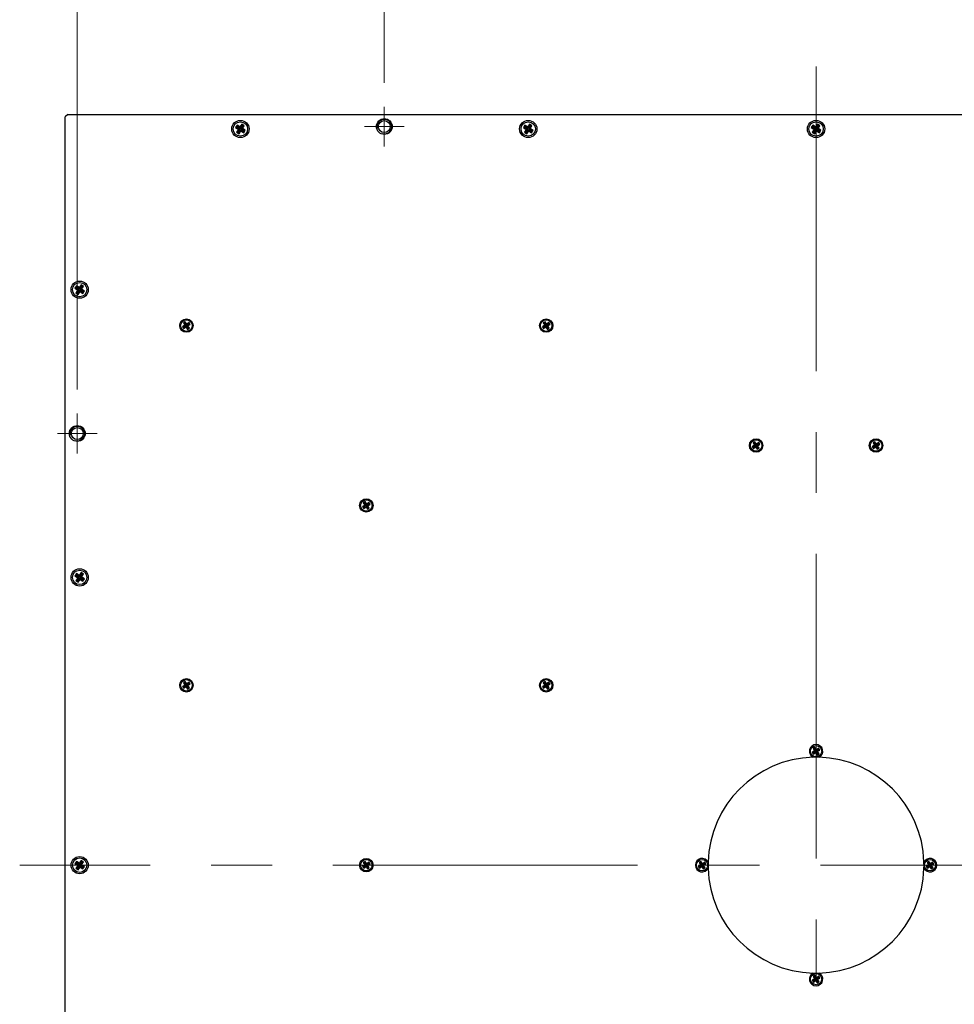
# Model space of a CAD drawing. Header units: millimetres. Extents: x 6 to 294, y 6 to 202.
# Tile 4 of 7: x 176 to 215, y 90 to 131. Entities that reach past the tile are written whole.
import ezdxf

# ---------------------------------------------------------------- set-up
doc = ezdxf.new("R2010")
doc.units = ezdxf.units.MM
doc.linetypes.add('CENTERX2', pattern=[20.32, 12.7, -2.54, 2.54, -2.54])
doc.styles.add('SLDTEXTSTYLE0', font='TXT', dxfattribs={"width": 0.75})
doc.dimstyles.new('SLDDIMSTYLE0', dxfattribs={"dimtxt": 2.116667, "dimasz": 2.5, "dimexe": 0, "dimexo": 0.0625, "dimgap": 0.529167, "dimtad": 1, "dimdec": 1, "dimlfac": 5, "dimrnd": 1e-09, "dimzin": 4, "dimdsep": 46, "dimtxsty": 'SLDTEXTSTYLE0', "dimsah": 1, "dimcen": 0.09, "dimadec": 0, "dimazin": 1, "dimtfac": 1, "dimtdec": 1, "dimtofl": 0, "dimtmove": 0, "dimatfit": 3, "dimfxl": 1, "dimfrac": 2, "dimtolj": 1, "dimtzin": 12, "dimarcsym": 0})

# ---------------------------------------------------------------- blocks, each defined once
blk = doc.blocks.new('_D_6')
at = {"color": 7, "linetype": 'Continuous', "lineweight": 18}
for p, q in [((190.796, 128.836), (190.796, 139.219)), ((226.796, 128.836), (226.796, 139.219)), ((190.796, 138.219), (226.796, 138.219))]:
    blk.add_line(p, q, dxfattribs=at)
for points in [[(190.796, 138.219), (193.296, 137.869), (193.296, 138.569)], [(226.796, 138.219), (224.296, 138.569), (224.296, 137.869)]]:
    blk.add_solid(points, dxfattribs=at)
at = {"color": 7, "linetype": 'Continuous', "lineweight": 18, "insert": (205.052, 140.948), "char_height": 2.1167, "attachment_point": 1, "style": 'SLDTEXTSTYLE0'}
blk.add_mtext('180.0', dxfattribs=at)
blk = doc.blocks.new('_D_8')
at = {"color": 7, "linetype": 'Continuous', "lineweight": 18}
for p, q in [((177.996, 116.036), (177.996, 142.726)), ((239.596, 116.036), (239.596, 142.726)), ((177.996, 141.726), (239.596, 141.726))]:
    blk.add_line(p, q, dxfattribs=at)
for points in [[(177.996, 141.726), (180.496, 141.376), (180.496, 142.076)], [(239.596, 141.726), (237.096, 142.076), (237.096, 141.376)]]:
    blk.add_solid(points, dxfattribs=at)
at = {"color": 7, "linetype": 'Continuous', "lineweight": 18, "insert": (205.052, 144.454), "char_height": 2.1167, "attachment_point": 1, "style": 'SLDTEXTSTYLE0'}
blk.add_mtext('308.0', dxfattribs=at)
blk = doc.blocks.new('SW_CENTERMARKSYMBOL_0')
at = {"color": 0, "linetype": 'Continuous', "lineweight": 0}
for p, q in [((0, 0.5), (0, 0.83)), ((0, 0), (0, 0.5)), ((-0.5, 0), (-0.83, 0)), ((0, 0), (-0.5, 0)), ((0, 0), (0, -0.5)), ((0, 0), (0.5, 0)), ((0.5, 0), (0.83, 0)), ((0, -0.5), (0, -0.83))]:
    blk.add_line(p, q, dxfattribs=at)
blk = doc.blocks.new('SW_CENTERMARKSYMBOL_7')
at = {"color": 0, "linetype": 'Continuous', "lineweight": 0}
for p, q in [((0, 0.5), (0, 0.83)), ((0, 0), (0, 0.5)), ((-0.5, 0), (-0.83, 0)), ((0, 0), (-0.5, 0)), ((0, 0), (0, -0.5)), ((0, 0), (0.5, 0)), ((0.5, 0), (0.83, 0)), ((0, -0.5), (0, -0.83))]:
    blk.add_line(p, q, dxfattribs=at)

msp = doc.modelspace()

# ---------------------------------------------------------------- linework, layer by layer
at = {"color": 7, "linetype": 'CENTERX2', "lineweight": 18}
for p, q in [((208.796, 129.506), (208.796, 62.906)), ((241.996, 96.206), (175.596, 96.206))]:
    msp.add_line(p, q, dxfattribs=at)
at = {"color": 7, "linetype": 'Continuous', "lineweight": 25}
for p, q in [((177.596, 127.506), (177.496, 127.406)), ((177.496, 65.006), (177.496, 127.406)), ((177.596, 127.506), (239.996, 127.506)), ((184.659, 127.064), (184.595, 126.963)), ((184.656, 126.976), (184.595, 126.963)), ((184.595, 126.963), (184.713, 126.888)), ((184.713, 126.888), (184.638, 126.769)), ((184.673, 127.003), (184.656, 126.976)), ((184.656, 126.976), (184.775, 126.902)), ((184.777, 126.989), (184.659, 127.064)), ((184.673, 127.003), (184.659, 127.064)), ((184.791, 126.928), (184.673, 127.003)), ((184.775, 126.902), (184.7, 126.783)), ((184.775, 126.902), (184.713, 126.888)), ((184.726, 126.767), (184.801, 126.885)), ((184.852, 127.107), (184.777, 126.989)), ((184.791, 126.928), (184.777, 126.989)), ((184.866, 127.046), (184.791, 126.928)), ((184.801, 126.885), (184.815, 126.824)), ((184.801, 126.885), (184.919, 126.81)), ((184.817, 126.911), (184.892, 127.029)), ((184.817, 126.911), (184.879, 126.925)), ((184.936, 126.836), (184.817, 126.911)), ((184.953, 127.043), (184.852, 127.107)), ((184.866, 127.046), (184.852, 127.107)), ((184.892, 127.029), (184.866, 127.046)), ((184.879, 126.925), (184.953, 127.043)), ((184.997, 126.85), (184.879, 126.925)), ((184.892, 127.029), (184.953, 127.043)), ((196.659, 127.064), (196.595, 126.963)), ((196.656, 126.976), (196.595, 126.963)), ((196.595, 126.963), (196.713, 126.888)), ((196.713, 126.888), (196.638, 126.769)), ((196.673, 127.003), (196.656, 126.976)), ((196.656, 126.976), (196.775, 126.902)), ((196.777, 126.989), (196.659, 127.064)), ((196.673, 127.003), (196.659, 127.064)), ((196.791, 126.928), (196.673, 127.003)), ((196.775, 126.902), (196.7, 126.783)), ((196.775, 126.902), (196.713, 126.888)), ((196.726, 126.767), (196.801, 126.885)), ((196.852, 127.107), (196.777, 126.989)), ((196.791, 126.928), (196.777, 126.989)), ((196.866, 127.046), (196.791, 126.928)), ((196.801, 126.885), (196.815, 126.824)), ((196.801, 126.885), (196.919, 126.81)), ((196.817, 126.911), (196.892, 127.029)), ((196.817, 126.911), (196.879, 126.925)), ((196.936, 126.836), (196.817, 126.911)), ((196.953, 127.043), (196.852, 127.107)), ((196.866, 127.046), (196.852, 127.107)), ((196.892, 127.029), (196.866, 127.046)), ((196.879, 126.925), (196.953, 127.043)), ((196.997, 126.85), (196.879, 126.925)), ((196.892, 127.029), (196.953, 127.043)), ((208.659, 127.064), (208.595, 126.963)), ((208.656, 126.976), (208.595, 126.963)), ((208.595, 126.963), (208.713, 126.888)), ((208.713, 126.888), (208.638, 126.769)), ((208.673, 127.003), (208.656, 126.976)), ((208.656, 126.976), (208.775, 126.902)), ((208.777, 126.989), (208.659, 127.064)), ((208.673, 127.003), (208.659, 127.064)), ((208.791, 126.928), (208.673, 127.003)), ((208.775, 126.902), (208.7, 126.783)), ((208.775, 126.902), (208.713, 126.888)), ((208.726, 126.767), (208.801, 126.885)), ((208.852, 127.107), (208.777, 126.989)), ((208.791, 126.928), (208.777, 126.989)), ((208.866, 127.046), (208.791, 126.928)), ((208.801, 126.885), (208.815, 126.824)), ((208.801, 126.885), (208.919, 126.81)), ((208.817, 126.911), (208.892, 127.029)), ((208.817, 126.911), (208.879, 126.925)), ((208.936, 126.836), (208.817, 126.911)), ((208.953, 127.043), (208.852, 127.107)), ((208.866, 127.046), (208.852, 127.107)), ((208.892, 127.029), (208.866, 127.046)), ((208.879, 126.925), (208.953, 127.043)), ((208.997, 126.85), (208.879, 126.925)), ((208.892, 127.029), (208.953, 127.043)), ((184.7, 126.783), (184.638, 126.769)), ((184.638, 126.769), (184.74, 126.705)), ((184.7, 126.783), (184.726, 126.767)), ((184.726, 126.767), (184.74, 126.705)), ((184.74, 126.705), (184.815, 126.824)), ((184.815, 126.824), (184.933, 126.749)), ((184.919, 126.81), (184.936, 126.836)), ((184.919, 126.81), (184.933, 126.749)), ((184.933, 126.749), (184.997, 126.85)), ((184.936, 126.836), (184.997, 126.85)), ((196.7, 126.783), (196.638, 126.769)), ((196.638, 126.769), (196.74, 126.705)), ((196.7, 126.783), (196.726, 126.767)), ((196.726, 126.767), (196.74, 126.705)), ((196.74, 126.705), (196.815, 126.824)), ((196.815, 126.824), (196.933, 126.749)), ((196.919, 126.81), (196.936, 126.836)), ((196.919, 126.81), (196.933, 126.749)), ((196.933, 126.749), (196.997, 126.85)), ((196.936, 126.836), (196.997, 126.85)), ((208.7, 126.783), (208.638, 126.769)), ((208.638, 126.769), (208.74, 126.705)), ((208.7, 126.783), (208.726, 126.767)), ((208.726, 126.767), (208.74, 126.705)), ((208.74, 126.705), (208.815, 126.824)), ((208.815, 126.824), (208.933, 126.749)), ((208.919, 126.81), (208.936, 126.836)), ((208.919, 126.81), (208.933, 126.749)), ((208.933, 126.749), (208.997, 126.85)), ((208.936, 126.836), (208.997, 126.85)), ((177.959, 120.364), (177.895, 120.263)), ((178.077, 120.289), (177.959, 120.364)), ((177.973, 120.303), (177.959, 120.364)), ((178.152, 120.407), (178.077, 120.289)), ((178.166, 120.346), (178.091, 120.228)), ((178.117, 120.211), (178.192, 120.329)), ((178.253, 120.343), (178.152, 120.407)), ((178.166, 120.346), (178.152, 120.407)), ((178.192, 120.329), (178.166, 120.346)), ((178.179, 120.225), (178.253, 120.343)), ((178.192, 120.329), (178.253, 120.343)), ((177.956, 120.276), (177.895, 120.263)), ((177.895, 120.263), (178.013, 120.188)), ((178.013, 120.188), (177.938, 120.069)), ((178, 120.083), (177.938, 120.069)), ((177.938, 120.069), (178.04, 120.005)), ((177.973, 120.303), (177.956, 120.276)), ((177.956, 120.276), (178.075, 120.202)), ((178.091, 120.228), (177.973, 120.303)), ((178.075, 120.202), (178, 120.083)), ((178, 120.083), (178.026, 120.067)), ((178.075, 120.202), (178.013, 120.188)), ((178.026, 120.067), (178.101, 120.185)), ((178.026, 120.067), (178.04, 120.005)), ((178.04, 120.005), (178.115, 120.124)), ((178.091, 120.228), (178.077, 120.289)), ((178.101, 120.185), (178.115, 120.124)), ((178.101, 120.185), (178.219, 120.11)), ((178.115, 120.124), (178.233, 120.049)), ((178.117, 120.211), (178.179, 120.225)), ((178.236, 120.136), (178.117, 120.211)), ((178.297, 120.15), (178.179, 120.225)), ((178.219, 120.11), (178.236, 120.136)), ((178.219, 120.11), (178.233, 120.049)), ((178.233, 120.049), (178.297, 120.15)), ((178.236, 120.136), (178.297, 120.15)), ((182.484, 118.719), (182.387, 118.657)), ((182.496, 118.865), (182.421, 118.816)), ((182.421, 118.816), (182.484, 118.719)), ((182.482, 118.803), (182.421, 118.816)), ((182.545, 118.707), (182.449, 118.644)), ((182.449, 118.643), (182.546, 118.706)), ((182.482, 118.803), (182.545, 118.707)), ((182.483, 118.803), (182.482, 118.803)), ((182.483, 118.803), (182.496, 118.865)), ((182.546, 118.707), (182.483, 118.803)), ((182.545, 118.707), (182.484, 118.719)), ((182.559, 118.769), (182.496, 118.865)), ((182.546, 118.706), (182.533, 118.644)), ((182.642, 118.77), (182.546, 118.707)), ((182.546, 118.707), (182.559, 118.769)), ((182.546, 118.706), (182.609, 118.609)), ((182.547, 118.706), (182.643, 118.769)), ((182.547, 118.706), (182.608, 118.693)), ((182.609, 118.61), (182.547, 118.706)), ((182.655, 118.832), (182.559, 118.769)), ((182.608, 118.693), (182.704, 118.756)), ((182.671, 118.597), (182.608, 118.693)), ((182.642, 118.77), (182.655, 118.832)), ((182.643, 118.769), (182.642, 118.77)), ((182.643, 118.769), (182.704, 118.756)), ((182.704, 118.756), (182.655, 118.832)), ((197.484, 118.719), (197.387, 118.657)), ((197.496, 118.865), (197.421, 118.816)), ((197.421, 118.816), (197.484, 118.719)), ((197.482, 118.803), (197.421, 118.816)), ((197.545, 118.707), (197.449, 118.644)), ((197.449, 118.643), (197.546, 118.706)), ((197.482, 118.803), (197.545, 118.707)), ((197.483, 118.803), (197.482, 118.803)), ((197.483, 118.803), (197.496, 118.865)), ((197.546, 118.707), (197.483, 118.803)), ((197.545, 118.707), (197.484, 118.719)), ((197.559, 118.769), (197.496, 118.865)), ((197.546, 118.706), (197.533, 118.644)), ((197.642, 118.77), (197.546, 118.707)), ((197.546, 118.707), (197.559, 118.769)), ((197.546, 118.706), (197.609, 118.609)), ((197.547, 118.706), (197.643, 118.769)), ((197.547, 118.706), (197.608, 118.693)), ((197.609, 118.61), (197.547, 118.706)), ((197.655, 118.832), (197.559, 118.769)), ((197.608, 118.693), (197.704, 118.756)), ((197.671, 118.597), (197.608, 118.693)), ((197.642, 118.77), (197.655, 118.832)), ((197.643, 118.769), (197.642, 118.77)), ((197.643, 118.769), (197.704, 118.756)), ((197.704, 118.756), (197.655, 118.832)), ((182.387, 118.657), (182.437, 118.581)), ((182.449, 118.644), (182.387, 118.657)), ((182.437, 118.581), (182.533, 118.644)), ((182.449, 118.643), (182.437, 118.581)), ((182.449, 118.644), (182.449, 118.643)), ((182.533, 118.644), (182.596, 118.548)), ((182.609, 118.609), (182.596, 118.548)), ((182.596, 118.548), (182.671, 118.597)), ((182.609, 118.61), (182.671, 118.597)), ((182.609, 118.609), (182.609, 118.61)), ((197.387, 118.657), (197.437, 118.581)), ((197.449, 118.644), (197.387, 118.657)), ((197.437, 118.581), (197.533, 118.644)), ((197.449, 118.643), (197.437, 118.581)), ((197.449, 118.644), (197.449, 118.643)), ((197.533, 118.644), (197.596, 118.548)), ((197.609, 118.609), (197.596, 118.548)), ((197.596, 118.548), (197.671, 118.597)), ((197.609, 118.61), (197.671, 118.597)), ((197.609, 118.609), (197.609, 118.61)), ((206.246, 113.865), (206.171, 113.816)), ((206.171, 113.816), (206.234, 113.719)), ((206.232, 113.803), (206.171, 113.816)), ((206.232, 113.803), (206.295, 113.707)), ((206.233, 113.803), (206.232, 113.803)), ((206.233, 113.803), (206.246, 113.865)), ((206.296, 113.707), (206.233, 113.803)), ((206.309, 113.769), (206.246, 113.865)), ((206.392, 113.77), (206.296, 113.707)), ((206.296, 113.707), (206.309, 113.769)), ((206.297, 113.706), (206.393, 113.769)), ((206.405, 113.832), (206.309, 113.769)), ((206.358, 113.693), (206.454, 113.756)), ((206.392, 113.77), (206.405, 113.832)), ((206.393, 113.769), (206.392, 113.77)), ((206.393, 113.769), (206.454, 113.756)), ((206.454, 113.756), (206.405, 113.832)), ((211.246, 113.865), (211.171, 113.816)), ((211.171, 113.816), (211.234, 113.719)), ((211.232, 113.803), (211.171, 113.816)), ((211.232, 113.803), (211.295, 113.707)), ((211.233, 113.803), (211.232, 113.803)), ((211.233, 113.803), (211.246, 113.865)), ((211.296, 113.707), (211.233, 113.803)), ((211.309, 113.769), (211.246, 113.865)), ((211.392, 113.77), (211.296, 113.707)), ((211.296, 113.707), (211.309, 113.769)), ((211.297, 113.706), (211.393, 113.769)), ((211.405, 113.832), (211.309, 113.769)), ((211.358, 113.693), (211.454, 113.756)), ((211.392, 113.77), (211.405, 113.832)), ((211.393, 113.769), (211.392, 113.77)), ((211.393, 113.769), (211.454, 113.756)), ((211.454, 113.756), (211.405, 113.832)), ((206.234, 113.719), (206.137, 113.657)), ((206.137, 113.657), (206.187, 113.581)), ((206.199, 113.644), (206.137, 113.657)), ((206.187, 113.581), (206.283, 113.644)), ((206.199, 113.643), (206.187, 113.581)), ((206.295, 113.707), (206.199, 113.644)), ((206.199, 113.643), (206.296, 113.706)), ((206.199, 113.644), (206.199, 113.643)), ((206.295, 113.707), (206.234, 113.719)), ((206.296, 113.706), (206.283, 113.644)), ((206.283, 113.644), (206.346, 113.548)), ((206.296, 113.706), (206.359, 113.609)), ((206.297, 113.706), (206.358, 113.693)), ((206.359, 113.61), (206.297, 113.706)), ((206.359, 113.609), (206.346, 113.548)), ((206.346, 113.548), (206.421, 113.597)), ((206.421, 113.597), (206.358, 113.693)), ((206.359, 113.61), (206.421, 113.597)), ((206.359, 113.609), (206.359, 113.61)), ((211.234, 113.719), (211.137, 113.657)), ((211.137, 113.657), (211.187, 113.581)), ((211.199, 113.644), (211.137, 113.657)), ((211.187, 113.581), (211.283, 113.644)), ((211.199, 113.643), (211.187, 113.581)), ((211.295, 113.707), (211.199, 113.644)), ((211.199, 113.643), (211.296, 113.706)), ((211.199, 113.644), (211.199, 113.643)), ((211.295, 113.707), (211.234, 113.719)), ((211.296, 113.706), (211.283, 113.644)), ((211.283, 113.644), (211.346, 113.548)), ((211.296, 113.706), (211.359, 113.609)), ((211.297, 113.706), (211.358, 113.693)), ((211.359, 113.61), (211.297, 113.706)), ((211.359, 113.609), (211.346, 113.548)), ((211.346, 113.548), (211.421, 113.597)), ((211.421, 113.597), (211.358, 113.693)), ((211.359, 113.61), (211.421, 113.597)), ((211.359, 113.609), (211.359, 113.61)), ((189.996, 111.365), (189.921, 111.316)), ((189.921, 111.316), (189.984, 111.219)), ((189.982, 111.303), (189.921, 111.316)), ((189.982, 111.303), (190.045, 111.207)), ((189.983, 111.303), (189.982, 111.303)), ((189.983, 111.303), (189.996, 111.365)), ((190.046, 111.207), (189.983, 111.303)), ((190.059, 111.269), (189.996, 111.365)), ((190.155, 111.332), (190.059, 111.269)), ((190.142, 111.27), (190.155, 111.332)), ((190.204, 111.256), (190.155, 111.332)), ((189.984, 111.219), (189.887, 111.157)), ((189.887, 111.157), (189.937, 111.081)), ((189.949, 111.144), (189.887, 111.157)), ((189.937, 111.081), (190.033, 111.144)), ((189.949, 111.143), (189.937, 111.081)), ((190.045, 111.207), (189.949, 111.144)), ((189.949, 111.143), (190.046, 111.206)), ((189.949, 111.144), (189.949, 111.143)), ((190.045, 111.207), (189.984, 111.219)), ((190.046, 111.206), (190.033, 111.144)), ((190.033, 111.144), (190.096, 111.048)), ((190.142, 111.27), (190.046, 111.207)), ((190.046, 111.207), (190.059, 111.269)), ((190.046, 111.206), (190.109, 111.109)), ((190.047, 111.206), (190.143, 111.269)), ((190.047, 111.206), (190.108, 111.193)), ((190.109, 111.11), (190.047, 111.206)), ((190.109, 111.109), (190.096, 111.048)), ((190.096, 111.048), (190.171, 111.097)), ((190.108, 111.193), (190.204, 111.256)), ((190.171, 111.097), (190.108, 111.193)), ((190.109, 111.11), (190.171, 111.097)), ((190.109, 111.109), (190.109, 111.11)), ((190.143, 111.269), (190.142, 111.27)), ((190.143, 111.269), (190.204, 111.256)), ((178.152, 108.407), (178.077, 108.289)), ((178.253, 108.343), (178.152, 108.407)), ((178.166, 108.346), (178.152, 108.407)), ((177.959, 108.364), (177.895, 108.263)), ((177.956, 108.276), (177.895, 108.263)), ((177.895, 108.263), (178.013, 108.188)), ((178.013, 108.188), (177.938, 108.069)), ((178, 108.083), (177.938, 108.069)), ((177.938, 108.069), (178.04, 108.005)), ((177.973, 108.303), (177.956, 108.276)), ((177.956, 108.276), (178.075, 108.202)), ((178.077, 108.289), (177.959, 108.364)), ((177.973, 108.303), (177.959, 108.364)), ((178.091, 108.228), (177.973, 108.303)), ((178.075, 108.202), (178, 108.083)), ((178, 108.083), (178.026, 108.067)), ((178.075, 108.202), (178.013, 108.188)), ((178.026, 108.067), (178.101, 108.185)), ((178.026, 108.067), (178.04, 108.005)), ((178.04, 108.005), (178.115, 108.124)), ((178.091, 108.228), (178.077, 108.289)), ((178.166, 108.346), (178.091, 108.228)), ((178.101, 108.185), (178.115, 108.124)), ((178.101, 108.185), (178.219, 108.11)), ((178.115, 108.124), (178.233, 108.049)), ((178.117, 108.211), (178.192, 108.329)), ((178.117, 108.211), (178.179, 108.225)), ((178.236, 108.136), (178.117, 108.211)), ((178.192, 108.329), (178.166, 108.346)), ((178.179, 108.225), (178.253, 108.343)), ((178.297, 108.15), (178.179, 108.225)), ((178.192, 108.329), (178.253, 108.343)), ((178.219, 108.11), (178.236, 108.136)), ((178.219, 108.11), (178.233, 108.049)), ((178.233, 108.049), (178.297, 108.15)), ((178.236, 108.136), (178.297, 108.15)), ((182.484, 103.719), (182.387, 103.657)), ((182.387, 103.657), (182.437, 103.581)), ((182.449, 103.644), (182.387, 103.657)), ((182.496, 103.865), (182.421, 103.816)), ((182.421, 103.816), (182.484, 103.719)), ((182.482, 103.803), (182.421, 103.816)), ((182.437, 103.581), (182.533, 103.644)), ((182.449, 103.643), (182.437, 103.581)), ((182.545, 103.707), (182.449, 103.644)), ((182.449, 103.643), (182.546, 103.706)), ((182.449, 103.644), (182.449, 103.643)), ((182.482, 103.803), (182.545, 103.707)), ((182.483, 103.803), (182.482, 103.803)), ((182.483, 103.803), (182.496, 103.865)), ((182.546, 103.707), (182.483, 103.803)), ((182.545, 103.707), (182.484, 103.719)), ((182.559, 103.769), (182.496, 103.865)), ((182.546, 103.706), (182.533, 103.644)), ((182.533, 103.644), (182.596, 103.548)), ((182.642, 103.77), (182.546, 103.707)), ((182.546, 103.707), (182.559, 103.769)), ((182.546, 103.706), (182.609, 103.609)), ((182.547, 103.706), (182.643, 103.769)), ((182.547, 103.706), (182.608, 103.693)), ((182.609, 103.61), (182.547, 103.706)), ((182.655, 103.832), (182.559, 103.769)), ((182.609, 103.609), (182.596, 103.548)), ((182.596, 103.548), (182.671, 103.597)), ((182.608, 103.693), (182.704, 103.756)), ((182.671, 103.597), (182.608, 103.693)), ((182.609, 103.61), (182.671, 103.597)), ((182.609, 103.609), (182.609, 103.61)), ((182.642, 103.77), (182.655, 103.832)), ((182.643, 103.769), (182.642, 103.77)), ((182.643, 103.769), (182.704, 103.756)), ((182.704, 103.756), (182.655, 103.832)), ((197.484, 103.719), (197.387, 103.657)), ((197.387, 103.657), (197.437, 103.581)), ((197.449, 103.644), (197.387, 103.657)), ((197.496, 103.865), (197.421, 103.816)), ((197.421, 103.816), (197.484, 103.719)), ((197.482, 103.803), (197.421, 103.816)), ((197.437, 103.581), (197.533, 103.644)), ((197.449, 103.643), (197.437, 103.581)), ((197.545, 103.707), (197.449, 103.644)), ((197.449, 103.643), (197.546, 103.706)), ((197.449, 103.644), (197.449, 103.643)), ((197.482, 103.803), (197.545, 103.707)), ((197.483, 103.803), (197.482, 103.803)), ((197.483, 103.803), (197.496, 103.865)), ((197.546, 103.707), (197.483, 103.803)), ((197.545, 103.707), (197.484, 103.719)), ((197.559, 103.769), (197.496, 103.865)), ((197.546, 103.706), (197.533, 103.644)), ((197.533, 103.644), (197.596, 103.548)), ((197.642, 103.77), (197.546, 103.707)), ((197.546, 103.707), (197.559, 103.769)), ((197.546, 103.706), (197.609, 103.609)), ((197.547, 103.706), (197.643, 103.769)), ((197.547, 103.706), (197.608, 103.693)), ((197.609, 103.61), (197.547, 103.706)), ((197.655, 103.832), (197.559, 103.769)), ((197.609, 103.609), (197.596, 103.548)), ((197.596, 103.548), (197.671, 103.597)), ((197.608, 103.693), (197.704, 103.756)), ((197.671, 103.597), (197.608, 103.693)), ((197.609, 103.61), (197.671, 103.597)), ((197.609, 103.609), (197.609, 103.61)), ((197.642, 103.77), (197.655, 103.832)), ((197.643, 103.769), (197.642, 103.77)), ((197.643, 103.769), (197.704, 103.756)), ((197.704, 103.756), (197.655, 103.832)), ((208.746, 101.115), (208.671, 101.066)), ((208.671, 101.066), (208.734, 100.969)), ((208.732, 101.053), (208.671, 101.066)), ((208.733, 101.053), (208.732, 101.053)), ((208.732, 101.053), (208.795, 100.957)), ((208.733, 101.053), (208.746, 101.115)), ((208.796, 100.957), (208.733, 101.053)), ((208.809, 101.019), (208.746, 101.115)), ((208.892, 101.02), (208.796, 100.957)), ((208.796, 100.957), (208.809, 101.019)), ((208.797, 100.956), (208.893, 101.019)), ((208.905, 101.082), (208.809, 101.019)), ((208.892, 101.02), (208.905, 101.082)), ((208.893, 101.019), (208.892, 101.02)), ((208.893, 101.019), (208.954, 101.006)), ((208.954, 101.006), (208.905, 101.082)), ((208.734, 100.969), (208.637, 100.907)), ((208.637, 100.907), (208.687, 100.831)), ((208.699, 100.894), (208.637, 100.907)), ((208.687, 100.831), (208.783, 100.894)), ((208.699, 100.893), (208.687, 100.831)), ((208.795, 100.957), (208.699, 100.894)), ((208.699, 100.893), (208.796, 100.956)), ((208.699, 100.894), (208.699, 100.893)), ((208.795, 100.957), (208.734, 100.969)), ((208.796, 100.956), (208.783, 100.894)), ((208.783, 100.894), (208.846, 100.798)), ((208.796, 100.956), (208.859, 100.859)), ((208.797, 100.956), (208.858, 100.943)), ((208.859, 100.86), (208.797, 100.956)), ((208.859, 100.859), (208.846, 100.798)), ((208.846, 100.798), (208.921, 100.847)), ((208.858, 100.943), (208.954, 101.006)), ((208.921, 100.847), (208.858, 100.943)), ((208.859, 100.86), (208.921, 100.847)), ((208.859, 100.859), (208.859, 100.86)), ((177.959, 96.364), (177.895, 96.263)), ((177.956, 96.276), (177.895, 96.263)), ((177.895, 96.263), (178.013, 96.188)), ((178.013, 96.188), (177.938, 96.069)), ((178, 96.083), (177.938, 96.069)), ((177.973, 96.303), (177.956, 96.276)), ((177.956, 96.276), (178.075, 96.202)), ((178.077, 96.289), (177.959, 96.364)), ((177.973, 96.303), (177.959, 96.364)), ((178.091, 96.228), (177.973, 96.303)), ((178.075, 96.202), (178, 96.083)), ((178, 96.083), (178.026, 96.067)), ((178.075, 96.202), (178.013, 96.188)), ((178.026, 96.067), (178.101, 96.185)), ((178.04, 96.005), (178.115, 96.124)), ((178.152, 96.407), (178.077, 96.289)), ((178.091, 96.228), (178.077, 96.289)), ((178.166, 96.346), (178.091, 96.228)), ((178.101, 96.185), (178.115, 96.124)), ((178.101, 96.185), (178.219, 96.11)), ((178.115, 96.124), (178.233, 96.049)), ((178.117, 96.211), (178.192, 96.329)), ((178.117, 96.211), (178.179, 96.225)), ((178.236, 96.136), (178.117, 96.211)), ((178.253, 96.343), (178.152, 96.407)), ((178.166, 96.346), (178.152, 96.407)), ((178.192, 96.329), (178.166, 96.346)), ((178.179, 96.225), (178.253, 96.343)), ((178.297, 96.15), (178.179, 96.225)), ((178.192, 96.329), (178.253, 96.343)), ((178.219, 96.11), (178.236, 96.136)), ((178.219, 96.11), (178.233, 96.049)), ((178.233, 96.049), (178.297, 96.15)), ((178.236, 96.136), (178.297, 96.15)), ((189.984, 96.219), (189.887, 96.157)), ((189.887, 96.157), (189.937, 96.081)), ((189.949, 96.144), (189.887, 96.157)), ((189.996, 96.365), (189.921, 96.316)), ((189.921, 96.316), (189.984, 96.219)), ((189.982, 96.303), (189.921, 96.316)), ((189.937, 96.081), (190.033, 96.144)), ((189.949, 96.143), (189.937, 96.081)), ((190.045, 96.207), (189.949, 96.144)), ((189.949, 96.143), (190.046, 96.206)), ((189.949, 96.144), (189.949, 96.143)), ((189.982, 96.303), (190.045, 96.207)), ((189.983, 96.303), (189.982, 96.303)), ((189.983, 96.303), (189.996, 96.365)), ((190.046, 96.207), (189.983, 96.303)), ((190.045, 96.207), (189.984, 96.219)), ((190.059, 96.269), (189.996, 96.365)), ((190.046, 96.206), (190.033, 96.144)), ((190.033, 96.144), (190.096, 96.048)), ((190.142, 96.27), (190.046, 96.207)), ((190.046, 96.207), (190.059, 96.269)), ((190.046, 96.206), (190.109, 96.109)), ((190.047, 96.206), (190.143, 96.269)), ((190.047, 96.206), (190.108, 96.193)), ((190.109, 96.11), (190.047, 96.206)), ((190.155, 96.332), (190.059, 96.269)), ((190.109, 96.109), (190.096, 96.048)), ((190.096, 96.048), (190.171, 96.097)), ((190.108, 96.193), (190.204, 96.256)), ((190.171, 96.097), (190.108, 96.193)), ((190.109, 96.11), (190.171, 96.097)), ((190.109, 96.109), (190.109, 96.11)), ((190.142, 96.27), (190.155, 96.332)), ((190.143, 96.269), (190.142, 96.27)), ((190.143, 96.269), (190.204, 96.256)), ((190.204, 96.256), (190.155, 96.332)), ((203.984, 96.219), (203.887, 96.157)), ((203.887, 96.157), (203.937, 96.081)), ((203.949, 96.144), (203.887, 96.157)), ((203.996, 96.365), (203.921, 96.316)), ((203.921, 96.316), (203.984, 96.219)), ((203.982, 96.303), (203.921, 96.316)), ((203.937, 96.081), (204.033, 96.144)), ((203.949, 96.143), (203.937, 96.081)), ((204.045, 96.207), (203.949, 96.144)), ((203.949, 96.143), (204.046, 96.206)), ((203.949, 96.144), (203.949, 96.143)), ((203.983, 96.303), (203.982, 96.303)), ((203.982, 96.303), (204.045, 96.207)), ((203.983, 96.303), (203.996, 96.365)), ((204.046, 96.207), (203.983, 96.303)), ((204.045, 96.207), (203.984, 96.219)), ((204.059, 96.269), (203.996, 96.365)), ((204.046, 96.206), (204.033, 96.144)), ((204.033, 96.144), (204.096, 96.048)), ((204.142, 96.27), (204.046, 96.207)), ((204.046, 96.207), (204.059, 96.269)), ((204.046, 96.206), (204.109, 96.109)), ((204.047, 96.206), (204.143, 96.269)), ((204.047, 96.206), (204.108, 96.193)), ((204.109, 96.11), (204.047, 96.206)), ((204.155, 96.332), (204.059, 96.269)), ((204.109, 96.109), (204.096, 96.048)), ((204.096, 96.048), (204.171, 96.097)), ((204.108, 96.193), (204.204, 96.256)), ((204.171, 96.097), (204.108, 96.193)), ((204.109, 96.11), (204.171, 96.097)), ((204.109, 96.109), (204.109, 96.11)), ((204.142, 96.27), (204.155, 96.332)), ((204.143, 96.269), (204.142, 96.27)), ((204.143, 96.269), (204.204, 96.256)), ((204.204, 96.256), (204.155, 96.332)), ((213.484, 96.219), (213.387, 96.157)), ((213.387, 96.157), (213.437, 96.081)), ((213.449, 96.144), (213.387, 96.157)), ((213.496, 96.365), (213.421, 96.316)), ((213.421, 96.316), (213.484, 96.219)), ((213.482, 96.303), (213.421, 96.316)), ((213.437, 96.081), (213.533, 96.144)), ((213.449, 96.143), (213.437, 96.081)), ((213.545, 96.207), (213.449, 96.144)), ((213.449, 96.143), (213.546, 96.206)), ((213.449, 96.144), (213.449, 96.143)), ((213.483, 96.303), (213.482, 96.303)), ((213.482, 96.303), (213.545, 96.207)), ((213.483, 96.303), (213.496, 96.365)), ((213.546, 96.207), (213.483, 96.303)), ((213.545, 96.207), (213.484, 96.219)), ((213.559, 96.269), (213.496, 96.365)), ((213.546, 96.206), (213.533, 96.144)), ((213.533, 96.144), (213.596, 96.048)), ((213.642, 96.27), (213.546, 96.207)), ((213.546, 96.207), (213.559, 96.269)), ((213.546, 96.206), (213.609, 96.109)), ((213.547, 96.206), (213.643, 96.269)), ((213.547, 96.206), (213.608, 96.193)), ((213.609, 96.11), (213.547, 96.206)), ((213.655, 96.332), (213.559, 96.269)), ((213.609, 96.109), (213.596, 96.048)), ((213.596, 96.048), (213.671, 96.097)), ((213.608, 96.193), (213.704, 96.256)), ((213.671, 96.097), (213.608, 96.193)), ((213.609, 96.109), (213.609, 96.11)), ((213.609, 96.11), (213.671, 96.097)), ((213.642, 96.27), (213.655, 96.332)), ((213.643, 96.269), (213.642, 96.27)), ((213.643, 96.269), (213.704, 96.256)), ((213.704, 96.256), (213.655, 96.332)), ((177.938, 96.069), (178.04, 96.005)), ((178.026, 96.067), (178.04, 96.005)), ((208.746, 91.615), (208.671, 91.566)), ((208.671, 91.566), (208.734, 91.469)), ((208.732, 91.553), (208.671, 91.566)), ((208.733, 91.553), (208.746, 91.615)), ((208.809, 91.519), (208.746, 91.615)), ((208.905, 91.582), (208.809, 91.519)), ((208.892, 91.52), (208.905, 91.582)), ((208.954, 91.506), (208.905, 91.582)), ((208.734, 91.469), (208.637, 91.407)), ((208.637, 91.407), (208.687, 91.331)), ((208.699, 91.394), (208.637, 91.407)), ((208.687, 91.331), (208.783, 91.394)), ((208.699, 91.393), (208.687, 91.331)), ((208.795, 91.457), (208.699, 91.394)), ((208.699, 91.393), (208.796, 91.456)), ((208.699, 91.394), (208.699, 91.393)), ((208.733, 91.553), (208.732, 91.553)), ((208.732, 91.553), (208.795, 91.457)), ((208.796, 91.457), (208.733, 91.553)), ((208.795, 91.457), (208.734, 91.469)), ((208.796, 91.456), (208.783, 91.394)), ((208.783, 91.394), (208.846, 91.298)), ((208.892, 91.52), (208.796, 91.457)), ((208.796, 91.457), (208.809, 91.519)), ((208.796, 91.456), (208.859, 91.359)), ((208.797, 91.456), (208.893, 91.519)), ((208.797, 91.456), (208.858, 91.443)), ((208.859, 91.36), (208.797, 91.456)), ((208.859, 91.359), (208.846, 91.298)), ((208.846, 91.298), (208.921, 91.347)), ((208.858, 91.443), (208.954, 91.506)), ((208.921, 91.347), (208.858, 91.443)), ((208.859, 91.36), (208.921, 91.347)), ((208.859, 91.359), (208.859, 91.36)), ((208.893, 91.519), (208.892, 91.52)), ((208.893, 91.519), (208.954, 91.506))]:
    msp.add_line(p, q, dxfattribs=at)
for centre, radius in [((190.796, 127.006), 0.33), ((184.796, 126.906), 0.36), ((184.796, 126.906), 0.3), ((190.796, 127.006), 0.25), ((196.796, 126.906), 0.36), ((196.796, 126.906), 0.3), ((208.796, 126.906), 0.36), ((208.796, 126.906), 0.3), ((178.096, 120.206), 0.36), ((178.096, 120.206), 0.3), ((182.546, 118.706), 0.28), ((182.546, 118.706), 0.24), ((197.546, 118.706), 0.28), ((197.546, 118.706), 0.24), ((177.996, 114.206), 0.33), ((177.996, 114.206), 0.25), ((206.296, 113.706), 0.28), ((206.296, 113.706), 0.24), ((211.296, 113.706), 0.28), ((211.296, 113.706), 0.24), ((190.046, 111.206), 0.28), ((190.046, 111.206), 0.24), ((178.096, 108.206), 0.36), ((178.096, 108.206), 0.3), ((182.546, 103.706), 0.28), ((182.546, 103.706), 0.24), ((197.546, 103.706), 0.28), ((197.546, 103.706), 0.24), ((208.796, 100.956), 0.235), ((178.096, 96.206), 0.36), ((178.096, 96.206), 0.3), ((190.046, 96.206), 0.28), ((190.046, 96.206), 0.24), ((204.046, 96.206), 0.235), ((213.546, 96.206), 0.235), ((208.796, 91.456), 0.235)]:
    msp.add_circle(centre, radius, dxfattribs=at)
at = {"color": 7, "linetype": 'Continuous', "lineweight": 0}
for centre in [(190.796, 127.006), (177.996, 114.206)]:
    msp.add_arc(centre, 0.3, 255, 195, dxfattribs=at)
at = {"color": 7, "linetype": 'Continuous', "lineweight": 25}
for centre, radius, start, end in [((208.796, 100.956), 0.28, 295.9947, 244.0053), ((208.796, 96.206), 4.5, 91.5627, 178.4373), ((208.796, 96.206), 4.5, 1.5627, 88.4373), ((204.046, 96.206), 0.28, 25.9947, 334.0053), ((208.796, 96.206), 4.5, 181.5627, 268.4373), ((208.796, 96.206), 4.5, 271.5627, 358.4373), ((213.546, 96.206), 0.28, 205.9947, 154.0053), ((208.796, 91.456), 0.28, 115.9947, 64.0053)]:
    msp.add_arc(centre, radius, start, end, dxfattribs=at)
for points in [[(208.919, 100.705), (208.899, 100.705), (208.879, 100.706), (208.839, 100.706), (208.817, 100.706), (208.753, 100.706), (208.712, 100.706), (208.673, 100.705)], [(204.298, 96.329), (204.297, 96.31), (204.297, 96.29), (204.296, 96.249), (204.296, 96.228), (204.296, 96.164), (204.296, 96.123), (204.298, 96.084)], [(213.294, 96.084), (213.295, 96.103), (213.295, 96.123), (213.296, 96.164), (213.296, 96.185), (213.296, 96.249), (213.295, 96.29), (213.294, 96.329)], [(208.673, 91.708), (208.693, 91.708), (208.712, 91.707), (208.753, 91.707), (208.775, 91.706), (208.838, 91.706), (208.88, 91.707), (208.919, 91.708)]]:
    msp.add_open_spline(points, degree=3, knots=[0, 0, 0, 0, 0.25, 0.25, 0.5, 0.5, 1, 1, 1, 1], dxfattribs=at)

# ---------------------------------------------------------------- block references
at = {"color": 7, "linetype": 'Continuous', "lineweight": 0}
for name, p in [('SW_CENTERMARKSYMBOL_0', (190.796, 127.006)), ('SW_CENTERMARKSYMBOL_7', (177.996, 114.206))]:
    msp.add_blockref(name, p, dxfattribs=at)

# ---------------------------------------------------------------- dimensions: what is measured, and where the dimension line sits
at = {"color": 7, "linetype": 'Continuous', "lineweight": 18}
for base, p1, p2, picture, middle in [((239.596, 141.726), (177.996, 115.036), (239.596, 115.036), '_D_8', (208.57, 141.726)), ((226.796, 138.219), (190.796, 127.836), (226.796, 127.836), '_D_6', (208.57, 138.219))]:
    dim = msp.add_linear_dim(base=base, p1=p1, p2=p2, dimstyle='SLDDIMSTYLE0', dxfattribs=at)
    dim.commit()
    dim.dimension.update_dxf_attribs({"geometry": picture, "text_midpoint": middle, "dimtype": 160})

doc.saveas('drawing.dxf')
